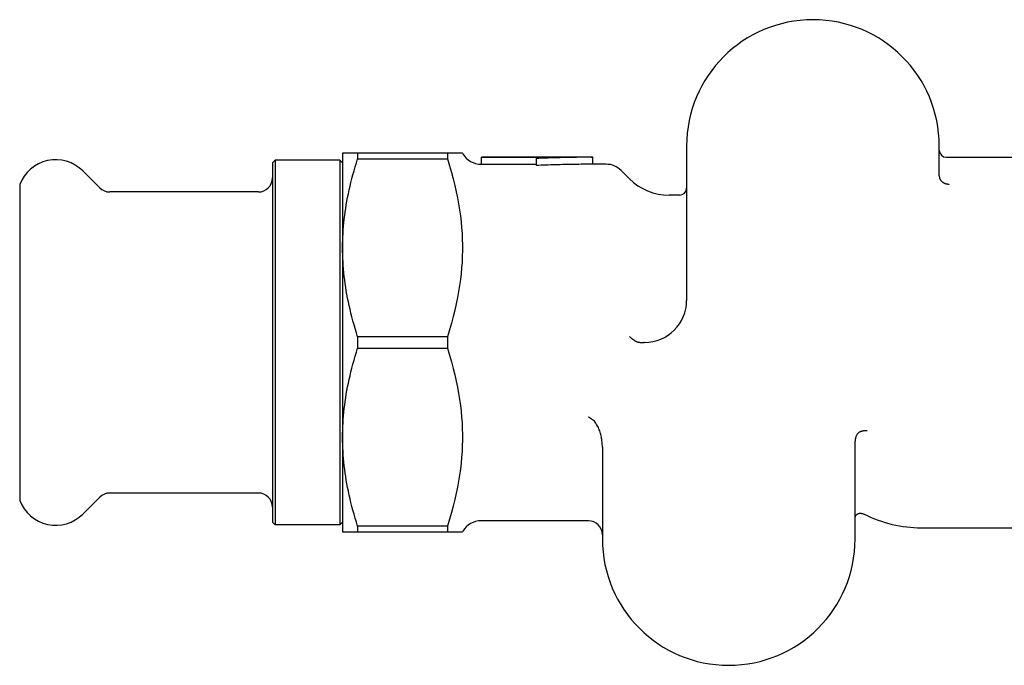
# Model space of a CAD drawing. Header units: millimetres. Extents: x 17 to 3703, y 14 to 406.
# Tile 2 of 11: x 195 to 265, y 352 to 398. Entities that reach past the tile are written whole.
import ezdxf

# ---------------------------------------------------------------- set-up
doc = ezdxf.new("R2010")
doc.units = ezdxf.units.MM
doc.layers.add('DETAIL', color=2, linetype='Continuous')

msp = doc.modelspace()

# ---------------------------------------------------------------- linework, layer by layer
at = {"layer": 'DETAIL'}
for p, q in [((242.531, 388.533), (242.531, 377.533)), ((260.531, 386.403), (260.531, 388.533)), ((219.102, 388.033), (218.031, 388.033)), ((218.031, 388.033), (218.031, 381.283)), ((225.497, 388.033), (219.102, 388.033)), ((219.102, 388.033), (219.102, 387.622)), ((226.569, 388.033), (225.497, 388.033)), ((225.497, 388.033), (225.497, 387.622)), ((226.598, 387.983), (226.569, 388.033)), ((213.031, 387.333), (213.231, 387.533)), ((213.031, 387.333), (213.031, 361.733)), ((213.231, 387.533), (213.231, 361.533)), ((217.831, 387.533), (213.231, 387.533)), ((217.831, 387.533), (217.831, 361.533)), ((218.031, 387.333), (217.831, 387.533)), ((219.102, 387.622), (225.497, 387.622)), ((227.93, 387.233), (227.897, 387.233)), ((227.93, 387.708), (227.93, 387.733)), ((235.737, 387.733), (227.93, 387.733)), ((231.849, 387.708), (227.93, 387.708)), ((227.93, 387.209), (227.93, 387.708)), ((231.849, 387.209), (227.93, 387.209)), ((231.849, 387.642), (231.849, 387.708)), ((231.849, 387.145), (231.849, 387.642)), ((235.849, 387.233), (235.849, 387.733)), ((236.809, 387.233), (235.849, 387.233)), ((261.031, 387.733), (272.523, 387.733)), ((200.738, 385.551), (199.533, 386.756)), ((238.459, 386.205), (237.87, 386.794)), ((195.031, 385.783), (195.031, 363.283)), ((212.031, 385.258), (201.445, 385.258)), ((242.031, 385.033), (241.288, 385.033)), ((218.031, 381.283), (218.031, 367.783)), ((225.497, 374.945), (219.102, 374.945)), ((219.102, 374.945), (219.102, 374.122)), ((225.497, 374.945), (225.497, 374.122)), ((219.102, 374.122), (225.497, 374.122)), ((218.031, 367.783), (218.031, 361.033)), ((254.534, 360.533), (254.534, 367.496)), ((236.534, 367.087), (236.534, 360.533)), ((200.738, 363.515), (199.533, 362.311)), ((212.031, 363.808), (201.445, 363.808)), ((213.031, 361.733), (213.231, 361.533)), ((217.831, 361.533), (213.231, 361.533)), ((218.031, 361.733), (217.831, 361.533)), ((225.497, 361.445), (219.102, 361.445)), ((219.102, 361.445), (219.102, 361.033)), ((225.497, 361.445), (225.497, 361.033)), ((235.534, 361.833), (227.897, 361.833)), ((259.249, 361.333), (268.869, 361.333)), ((218.031, 361.033), (219.102, 361.033)), ((219.102, 361.033), (225.497, 361.033)), ((225.497, 361.033), (226.569, 361.033)), ((226.598, 361.083), (226.569, 361.033))]:
    msp.add_line(p, q, dxfattribs=at)
at = {"layer": 'DETAIL', "flags": 128}
for points in [[(218.031, 381.283), (218.033, 381.538), (218.038, 381.793), (218.047, 382.047), (218.06, 382.301), (218.077, 382.555), (218.097, 382.81), (218.121, 383.064), (218.148, 383.319), (218.179, 383.575), (218.214, 383.832), (218.252, 384.09), (218.294, 384.349), (218.34, 384.609), (218.389, 384.871), (218.443, 385.135), (218.5, 385.401), (218.561, 385.669), (218.626, 385.939), (218.695, 386.212), (218.768, 386.488), (218.845, 386.766), (218.927, 387.048), (219.012, 387.333), (219.102, 387.622)], [(225.497, 387.622), (225.648, 387.131), (225.786, 386.653), (225.911, 386.185), (226.025, 385.728), (226.126, 385.279), (226.216, 384.839), (226.296, 384.405), (226.365, 383.977), (226.423, 383.554), (226.472, 383.135), (226.51, 382.72), (226.539, 382.308), (226.558, 381.897), (226.568, 381.488), (226.568, 381.079), (226.558, 380.669), (226.539, 380.259), (226.51, 379.846), (226.472, 379.431), (226.423, 379.013), (226.365, 378.59), (226.296, 378.162), (226.216, 377.728), (226.126, 377.287), (226.025, 376.839), (225.911, 376.381), (225.786, 375.914), (225.648, 375.435), (225.497, 374.945)], [(235.849, 387.733), (235.683, 387.733), (235.516, 387.732), (235.349, 387.731), (235.183, 387.73), (235.016, 387.728), (234.849, 387.727), (234.683, 387.724), (234.516, 387.722), (234.349, 387.719), (234.183, 387.716), (234.016, 387.713), (233.849, 387.709), (233.683, 387.705), (233.516, 387.701), (233.349, 387.696), (233.183, 387.691), (233.016, 387.686), (232.849, 387.681), (232.683, 387.675), (232.516, 387.669), (232.349, 387.663), (232.183, 387.656), (232.016, 387.649), (231.849, 387.642)], [(235.849, 387.233), (235.683, 387.233), (235.516, 387.232), (235.349, 387.231), (235.183, 387.23), (235.016, 387.229), (234.849, 387.227), (234.683, 387.225), (234.516, 387.222), (234.349, 387.22), (234.183, 387.217), (234.016, 387.214), (233.849, 387.21), (233.683, 387.206), (233.516, 387.202), (233.349, 387.198), (233.183, 387.193), (233.016, 387.188), (232.849, 387.183), (232.683, 387.177), (232.516, 387.171), (232.349, 387.165), (232.183, 387.159), (232.016, 387.152), (231.849, 387.145)], [(235.737, 387.733), (235.742, 387.733), (235.747, 387.733), (235.751, 387.733), (235.756, 387.733), (235.761, 387.733), (235.765, 387.733), (235.77, 387.733), (235.775, 387.733), (235.779, 387.733), (235.784, 387.733), (235.789, 387.733), (235.793, 387.733), (235.798, 387.733), (235.803, 387.733), (235.807, 387.733), (235.812, 387.733), (235.817, 387.733), (235.821, 387.733), (235.826, 387.733), (235.831, 387.733), (235.835, 387.733), (235.84, 387.733), (235.845, 387.733), (235.849, 387.733)], [(260.531, 386.403), (260.531, 386.386), (260.532, 386.37), (260.533, 386.354), (260.535, 386.337), (260.537, 386.321), (260.539, 386.305), (260.542, 386.289), (260.546, 386.273), (260.55, 386.258), (260.554, 386.242), (260.559, 386.226), (260.565, 386.211), (260.571, 386.196), (260.577, 386.181), (260.584, 386.166), (260.591, 386.151), (260.599, 386.137), (260.607, 386.123), (260.615, 386.109), (260.624, 386.096), (260.634, 386.082), (260.643, 386.069), (260.654, 386.057), (260.664, 386.044)], [(261.244, 385.806), (261.222, 385.803), (261.199, 385.802), (261.177, 385.802), (261.153, 385.802), (261.13, 385.804), (261.106, 385.806), (261.081, 385.81), (261.057, 385.815), (261.032, 385.82), (261.007, 385.827), (260.981, 385.835), (260.956, 385.844), (260.931, 385.854), (260.905, 385.866), (260.879, 385.878), (260.854, 385.892), (260.828, 385.907), (260.803, 385.923), (260.779, 385.94), (260.754, 385.959), (260.731, 385.978), (260.708, 385.999), (260.685, 386.021), (260.664, 386.044)], [(219.102, 374.945), (219.012, 375.233), (218.927, 375.519), (218.845, 375.8), (218.768, 376.079), (218.695, 376.354), (218.626, 376.627), (218.561, 376.898), (218.5, 377.166), (218.443, 377.431), (218.389, 377.695), (218.34, 377.957), (218.294, 378.218), (218.252, 378.477), (218.214, 378.734), (218.179, 378.991), (218.148, 379.247), (218.121, 379.502), (218.097, 379.757), (218.077, 380.011), (218.06, 380.265), (218.047, 380.519), (218.038, 380.774), (218.033, 381.028), (218.031, 381.283)], [(238.837, 374.66), (238.82, 374.671), (238.803, 374.682), (238.786, 374.693), (238.769, 374.704), (238.752, 374.716), (238.736, 374.727), (238.72, 374.739), (238.703, 374.751), (238.687, 374.763), (238.672, 374.775), (238.656, 374.787), (238.641, 374.799), (238.626, 374.811), (238.611, 374.824), (238.597, 374.836), (238.583, 374.849), (238.569, 374.861), (238.555, 374.874), (238.542, 374.886), (238.528, 374.899), (238.516, 374.911), (238.503, 374.924), (238.491, 374.937), (238.479, 374.949)], [(238.837, 374.66), (238.861, 374.647), (238.885, 374.634), (238.91, 374.622), (238.935, 374.611), (238.96, 374.601), (238.986, 374.592), (239.013, 374.584), (239.039, 374.576), (239.066, 374.57), (239.093, 374.563), (239.12, 374.558), (239.147, 374.553), (239.174, 374.549), (239.201, 374.545), (239.228, 374.542), (239.256, 374.539), (239.283, 374.537), (239.311, 374.535), (239.339, 374.534), (239.366, 374.533), (239.394, 374.533), (239.421, 374.532), (239.449, 374.532), (239.476, 374.533)], [(218.031, 367.783), (218.033, 368.038), (218.038, 368.293), (218.047, 368.547), (218.06, 368.801), (218.077, 369.055), (218.097, 369.31), (218.121, 369.564), (218.148, 369.819), (218.179, 370.075), (218.214, 370.332), (218.252, 370.59), (218.294, 370.849), (218.34, 371.109), (218.389, 371.371), (218.443, 371.635), (218.5, 371.901), (218.561, 372.169), (218.626, 372.439), (218.695, 372.712), (218.768, 372.988), (218.845, 373.266), (218.927, 373.548), (219.012, 373.833), (219.102, 374.122)], [(225.497, 374.122), (225.648, 373.631), (225.786, 373.153), (225.911, 372.685), (226.025, 372.228), (226.126, 371.779), (226.216, 371.339), (226.296, 370.905), (226.365, 370.477), (226.423, 370.054), (226.472, 369.635), (226.51, 369.22), (226.539, 368.808), (226.558, 368.397), (226.568, 367.988), (226.568, 367.579), (226.558, 367.169), (226.539, 366.759), (226.51, 366.346), (226.472, 365.931), (226.423, 365.513), (226.365, 365.09), (226.296, 364.662), (226.216, 364.228), (226.126, 363.787), (226.025, 363.339), (225.911, 362.881), (225.786, 362.414), (225.648, 361.935), (225.497, 361.445)], [(235.534, 369.242), (235.546, 369.234), (235.559, 369.226), (235.572, 369.218), (235.585, 369.21), (235.597, 369.202), (235.61, 369.193), (235.623, 369.185), (235.635, 369.176), (235.648, 369.168), (235.661, 369.159), (235.674, 369.151), (235.686, 369.142), (235.699, 369.133), (235.711, 369.124), (235.724, 369.116), (235.737, 369.107), (235.749, 369.098), (235.762, 369.089), (235.775, 369.08), (235.787, 369.071), (235.8, 369.062), (235.812, 369.053), (235.825, 369.043), (235.837, 369.034)], [(236.534, 367.087), (236.533, 367.172), (236.529, 367.258), (236.523, 367.346), (236.515, 367.434), (236.505, 367.524), (236.493, 367.613), (236.478, 367.703), (236.461, 367.793), (236.442, 367.882), (236.421, 367.97), (236.397, 368.057), (236.372, 368.143), (236.344, 368.228), (236.314, 368.311), (236.283, 368.391), (236.249, 368.469), (236.212, 368.546), (236.171, 368.624), (236.125, 368.701), (236.076, 368.778), (236.022, 368.85), (235.964, 368.918), (235.903, 368.98), (235.837, 369.034)], [(255.394, 368.237), (255.379, 368.24), (255.363, 368.242), (255.347, 368.244), (255.33, 368.245), (255.313, 368.246), (255.295, 368.247), (255.277, 368.247), (255.258, 368.246), (255.239, 368.245), (255.219, 368.244), (255.199, 368.242), (255.178, 368.24), (255.158, 368.238), (255.136, 368.235), (255.115, 368.231), (255.093, 368.227), (255.071, 368.223), (255.049, 368.218), (255.027, 368.213), (255.005, 368.207), (254.983, 368.201), (254.96, 368.194), (254.938, 368.187), (254.916, 368.18)], [(219.102, 361.445), (219.012, 361.733), (218.927, 362.019), (218.845, 362.3), (218.768, 362.579), (218.695, 362.854), (218.626, 363.127), (218.561, 363.398), (218.5, 363.666), (218.443, 363.931), (218.389, 364.195), (218.34, 364.457), (218.294, 364.718), (218.252, 364.977), (218.214, 365.234), (218.179, 365.491), (218.148, 365.747), (218.121, 366.002), (218.097, 366.257), (218.077, 366.511), (218.06, 366.765), (218.047, 367.019), (218.038, 367.274), (218.033, 367.528), (218.031, 367.783)], [(254.916, 368.18), (254.886, 368.168), (254.857, 368.153), (254.828, 368.137), (254.802, 368.118), (254.776, 368.098), (254.752, 368.076), (254.729, 368.052), (254.707, 368.027), (254.687, 368.001), (254.668, 367.974), (254.651, 367.945), (254.634, 367.916), (254.618, 367.884), (254.604, 367.852), (254.591, 367.819), (254.579, 367.785), (254.568, 367.75), (254.559, 367.714), (254.551, 367.679), (254.545, 367.642), (254.54, 367.606), (254.536, 367.569), (254.534, 367.533), (254.534, 367.496)], [(254.534, 362.027), (254.536, 362.068), (254.542, 362.106), (254.552, 362.141), (254.566, 362.174), (254.582, 362.204), (254.601, 362.231), (254.622, 362.256), (254.646, 362.278), (254.671, 362.297), (254.698, 362.314), (254.726, 362.329), (254.756, 362.341), (254.787, 362.351), (254.82, 362.358), (254.853, 362.364), (254.887, 362.367), (254.923, 362.367), (254.959, 362.365), (254.995, 362.361), (255.033, 362.354), (255.071, 362.345), (255.11, 362.333), (255.148, 362.318), (255.188, 362.3)]]:
    msp.add_lwpolyline(points, dxfattribs=at)
at = {"layer": 'DETAIL'}
for centre, radius, start, end in [((251.531, 388.533), 9, 0, 180), ((227.897, 388.733), 1.5, 210, 270), ((261.031, 388.233), 0.5, 180, 270), ((197.596, 384.817), 2.741, 102.19504, 159.36342), ((197.595, 384.818), 2.74, 44.99636, 102.1857), ((236.809, 385.733), 1.5, 45, 90), ((212.03, 386.258), 1, 270.00924, 0), ((241.288, 389.033), 4, 225, 270), ((201.445, 386.259), 1.001, 225.00496, 269.97948), ((242.031, 385.533), 0.5, 270, 0), ((239.531, 377.533), 3, 270.02838, 0), ((239.534, 371.533), 3, 90.02838, 91.09398), ((197.596, 364.249), 2.741, 200.63658, 257.80496), ((201.445, 362.808), 1.001, 90.02052, 134.99504), ((212.03, 362.808), 1, 0, 89.99076), ((197.595, 364.249), 2.74, 257.8143, 315.00364), ((227.897, 360.333), 1.5, 90, 150), ((235.534, 360.833), 1, 0, 90), ((245.534, 360.533), 9, 180, 0)]:
    msp.add_arc(centre, radius, start, end, dxfattribs=at)
msp.add_ellipse((259.249, 374.533), major_axis=(0, -13.2), ratio=0.819152, start_param=5.89808, end_param=6.283185, dxfattribs=at)

doc.saveas('drawing.dxf')
